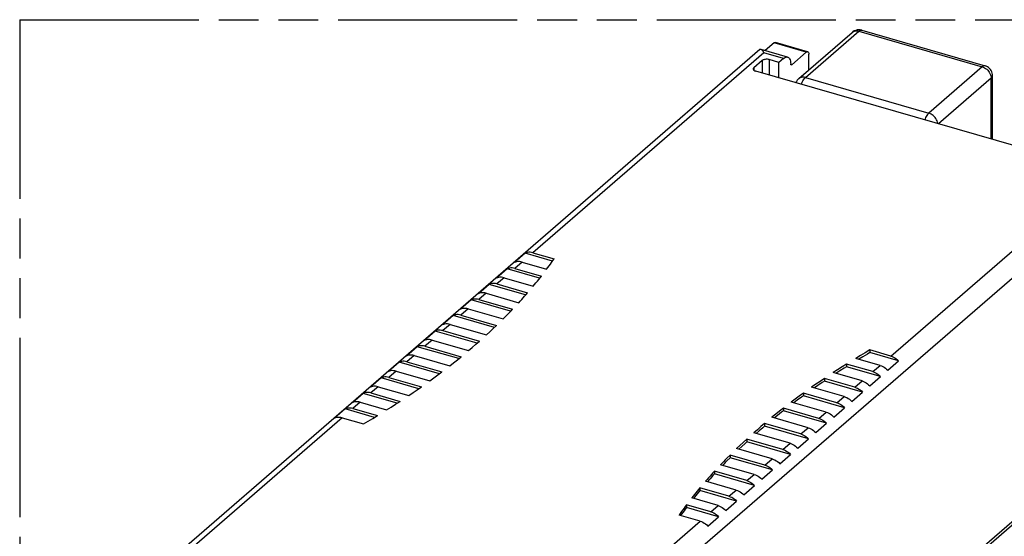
# Model space of a CAD drawing. Header units: millimetres. Extents: x 0 to 210, y 0 to 297.
# Tile 5 of 8: x 50 to 98, y 233 to 258. Entities that reach past the tile are written whole.
import ezdxf

# ---------------------------------------------------------------- set-up
doc = ezdxf.new("R2010")
doc.units = ezdxf.units.MM
doc.header["$LTSCALE"] = 19.36
doc.linetypes.add('PHANTOM', pattern=[0.8, 0.45, -0.05, 0.1, -0.05, 0.1, -0.05])
doc.layers.get('0').update_dxf_attribs({"linetype": 'CONTINUOUS'})
doc.layers.add('DEFAULT_3', color=7, linetype='PHANTOM')
doc.layers.add('Z_AXIS', color=7, linetype='CONTINUOUS')

msp = doc.modelspace()

# ---------------------------------------------------------------- linework, layer by layer
at = {"color": 7, "linetype": 'Continuous'}
for p, q in [((91.0789, 257.16557), (97.07613, 255.43432)), ((88.0129, 254.81149), (90.6129, 257.06315)), ((86.1292, 256.22104), (53.94976, 228.35283)), ((86.81932, 256.54938), (86.38513, 256.17337)), ((88.4475, 256.12307), (86.88865, 256.57307)), ((86.23318, 255.69129), (85.83318, 255.34488)), ((87.051, 255.59955), (86.57468, 255.73705)), ((87.2755, 255.79398), (87.051, 255.59955)), ((88.37816, 256.09938), (87.67472, 255.49019)), ((88.51164, 255.24341), (88.50401, 255.99464)), ((87.05112, 254.84896), (87.051, 255.59955)), ((87.62722, 255.51287), (87.62569, 255.52791)), ((98.58294, 251.52001), (85.92468, 255.17413)), ((97.43745, 251.85068), (97.43745, 254.95393)), ((106.85601, 240.41899), (69.85601, 208.37605))]:
    msp.add_line(p, q, dxfattribs=at)
at = {"color": 9, "linetype": 'Continuous'}
for p, q in [((88.34023, 254.86654), (90.94023, 257.11819)), ((90.94023, 257.11819), (96.93745, 255.38694)), ((88.37816, 256.09938), (86.81931, 256.54938)), ((86.23318, 255.69129), (86.23318, 255.08508)), ((87.2755, 255.79398), (86.32288, 256.06898)), ((86.57468, 255.73705), (86.57468, 254.98649)), ((85.83318, 255.34488), (85.83318, 255.22064)), ((87.62966, 255.5032), (87.67472, 255.49019)), ((96.93745, 255.38694), (94.33745, 253.13529)), ((88.34023, 254.86654), (94.33745, 253.13529)), ((97.37047, 254.82893), (94.80796, 252.60975)), ((97.37047, 251.87002), (97.37047, 254.82893)), ((97.43745, 254.95386), (97.43745, 254.95393)), ((106.9617, 240.67195), (69.9617, 208.62901))]:
    msp.add_line(p, q, dxfattribs=at)
at = {"color": 7, "linetype": 'Continuous'}
for points in [[(90.85762, 257.17831), (90.78486, 257.16043), (90.71541, 257.13179), (90.65141, 257.09333), (90.61285, 257.0631)], [(91.0789, 257.16557), (91.00648, 257.18077), (90.93223, 257.18512), (90.85762, 257.17831)], [(86.81932, 256.54938), (86.83888, 256.56361), (86.85753, 256.57211), (86.87547, 256.57489), (86.88865, 256.57306)], [(86.57468, 255.73705), (86.53881, 255.74555), (86.50166, 255.75106), (86.46276, 255.75359), (86.42355, 255.75311), (86.38499, 255.74951), (86.348, 255.74299), (86.31355, 255.7336), (86.2824, 255.72169), (86.25574, 255.70763), (86.23318, 255.69129)], [(87.27637, 255.79373), (87.32058, 255.8271), (87.36343, 255.85007), (87.40523, 255.86268), (87.44501, 255.86476), (87.4705, 255.86)], [(87.4705, 255.86), (87.48211, 255.85604), (87.516, 255.83689), (87.54606, 255.80737), (87.57192, 255.76819), (87.59306, 255.71974), (87.60927, 255.663), (87.62009, 255.59919), (87.62569, 255.52791)], [(88.37903, 256.09913), (88.39859, 256.11336), (88.41724, 256.12186), (88.43518, 256.12464), (88.44836, 256.12281)], [(88.44836, 256.12281), (88.45179, 256.12169), (88.46662, 256.11288), (88.47938, 256.09862), (88.48968, 256.07907), (88.49736, 256.05488), (88.5021, 256.02682), (88.50401, 255.99464)], [(85.83318, 255.34488), (85.81617, 255.32695), (85.80515, 255.30837), (85.80008, 255.28892), (85.79973, 255.28238)], [(85.79973, 255.28238), (85.80105, 255.26932), (85.80826, 255.25004), (85.8213, 255.23154), (85.84006, 255.21432), (85.8639, 255.19874), (85.89202, 255.18541), (85.92468, 255.17413)], [(87.64787, 255.48051), (87.64136, 255.48377), (87.63515, 255.49066), (87.63034, 255.5005), (87.62722, 255.51287)], [(87.67559, 255.48994), (87.66606, 255.48332), (87.65718, 255.48008), (87.6488, 255.48027), (87.64787, 255.48051)], [(97.43745, 254.95386), (97.43319, 255.01905), (97.4207, 255.08228), (97.40009, 255.14358), (97.37159, 255.20198), (97.33556, 255.25644), (97.2925, 255.30599), (97.24305, 255.34967), (97.18798, 255.38664), (97.12829, 255.41608), (97.07619, 255.4343)], [(88.01278, 254.81138), (87.98314, 254.78351), (87.94022, 254.73351), (87.90409, 254.67802), (87.87548, 254.61795), (87.87343, 254.61157)]]:
    msp.add_lwpolyline(points, dxfattribs=at)
at = {"color": 9, "linetype": 'Continuous'}
for points in [[(90.63476, 257.08027), (90.67761, 257.10528), (90.72496, 257.12303), (90.77589, 257.13324), (90.82943, 257.13576), (90.88451, 257.13068), (90.94023, 257.11819)], [(90.94023, 257.11819), (90.97286, 257.14275), (91.00493, 257.15947), (91.0359, 257.16809), (91.06523, 257.16843)], [(97.07613, 255.43432), (97.06174, 255.43728), (97.03233, 255.43672), (97.00142, 255.42793), (96.96962, 255.4112), (96.93745, 255.38694)], [(96.93745, 255.38694), (96.99397, 255.36692), (97.04952, 255.33984), (97.10316, 255.30615), (97.15396, 255.26643), (97.20105, 255.22137), (97.24364, 255.17173), (97.28098, 255.11836), (97.31245, 255.06218), (97.3375, 255.00415), (97.35571, 254.94526), (97.36676, 254.88652), (97.37047, 254.82893)], [(88.34023, 254.86654), (88.28451, 254.87902), (88.22943, 254.8841), (88.17589, 254.88158), (88.12496, 254.87138), (88.07761, 254.85362), (88.03476, 254.82861), (88.0129, 254.81149)], [(88.14467, 254.53327), (88.16345, 254.58662), (88.18804, 254.64525), (88.21523, 254.70027), (88.24456, 254.75072), (88.27552, 254.79574), (88.3076, 254.83457), (88.34023, 254.86654)], [(97.37047, 254.82893), (97.39903, 254.85783), (97.42002, 254.88849), (97.43295, 254.92045), (97.43745, 254.95386)], [(94.33745, 253.13529), (94.30472, 253.10321), (94.27255, 253.06422), (94.24147, 253.01898), (94.21206, 252.96829), (94.18485, 252.9131), (94.16026, 252.85428), (94.14193, 252.80202)], [(94.76767, 252.62138), (94.76687, 252.63403), (94.75605, 252.69223), (94.73807, 252.75096), (94.71316, 252.80909), (94.68174, 252.8655), (94.64436, 252.91914), (94.60177, 252.96895), (94.55464, 253.01418), (94.5037, 253.05411), (94.44988, 253.08798), (94.39415, 253.11519), (94.33745, 253.13529)]]:
    msp.add_lwpolyline(points, dxfattribs=at)
at = {"layer": 'DEFAULT_3', "color": 91, "linetype": 'PHANTOM', "true_color": 0x80ff80}
for q in [(50.12864, 207.68), (150.12864, 257.68)]:
    msp.add_line((50.12864, 257.68), q, dxfattribs=at)
at = {"layer": 'Z_AXIS', "color": 7, "linetype": 'Continuous'}
for p, q in [((87.47052, 255.86005), (86.18083, 256.23235)), ((74.71087, 246.31579), (74.18587, 245.86113)), ((76.04066, 245.93191), (74.71087, 246.31579)), ((75.08587, 246.33744), (76.11726, 246.0397)), ((74.56087, 245.88278), (75.75225, 245.53886)), ((75.99794, 245.87233), (76.0579, 245.95596)), ((76.0579, 245.95596), (76.11726, 246.0397)), ((73.83587, 245.55802), (73.31087, 245.10336)), ((75.41432, 245.10236), (73.83587, 245.55802)), ((74.21087, 245.57967), (75.49796, 245.20812)), ((75.4331, 245.12593), (75.49796, 245.20812)), ((72.96087, 244.80025), (72.43587, 244.34558)), ((74.73375, 244.28846), (72.96087, 244.80025)), ((73.33587, 244.8219), (74.82431, 244.39222)), ((73.68587, 245.12501), (75.10024, 244.71671)), ((72.81087, 244.36723), (74.39437, 243.91012)), ((74.75406, 244.31156), (74.82431, 244.39222)), ((72.08587, 244.04247), (71.56087, 243.58781)), ((73.99967, 243.49001), (72.08587, 244.04247)), ((72.46087, 244.06413), (74.09709, 243.59179)), ((71.21087, 243.2847), (70.68587, 242.83004)), ((73.21262, 242.70685), (71.21087, 243.2847)), ((71.58587, 243.30635), (73.31682, 242.80667)), ((71.93587, 243.60946), (73.63526, 243.11889)), ((73.63526, 243.11889), (73.79139, 243.27599)), ((74.02149, 243.51264), (74.09709, 243.59179)), ((71.06087, 242.85169), (72.82335, 242.3429)), ((73.15448, 242.65151), (73.31682, 242.80667)), ((70.33587, 242.52693), (69.81087, 242.07227)), ((72.37289, 241.93889), (70.33587, 242.52693)), ((70.71087, 242.54858), (72.48386, 242.03676)), ((72.82335, 242.3429), (72.98998, 242.49692)), ((72.98998, 242.49692), (73.15448, 242.65151)), ((70.18587, 242.09392), (71.95886, 241.5821)), ((72.13596, 241.73305), (72.31096, 241.8846)), ((72.31096, 241.8846), (72.48386, 242.03676)), ((69.46087, 241.76916), (68.93587, 241.31449)), ((69.31087, 241.33615), (71.04182, 240.83646)), ((71.48063, 241.1861), (69.46087, 241.76916)), ((69.83587, 241.79081), (71.59835, 241.28202)), ((71.95886, 241.5821), (72.13596, 241.73305)), ((91.01023, 241.33658), (90.78382, 241.19962)), ((91.23856, 241.47274), (91.01023, 241.33658)), ((91.46881, 241.6081), (91.23856, 241.47274)), ((91.46881, 241.6081), (91.46881, 241.47819)), ((92.49298, 241.31244), (91.46881, 241.6081)), ((92.86798, 241.07429), (91.46881, 241.47819)), ((68.58587, 241.01139), (68.06087, 240.55672)), ((70.53577, 240.4485), (68.58587, 241.01139)), ((68.96087, 241.03304), (70.66026, 240.54246)), ((71.04182, 240.83646), (71.22939, 240.98434)), ((71.22939, 240.98434), (71.4149, 241.13286)), ((71.4149, 241.13286), (71.59835, 241.28202)), ((90.33811, 240.92414), (90.11874, 240.78559)), ((91.61798, 240.55467), (90.33811, 240.92414)), ((90.33811, 240.92414), (90.33811, 240.79423)), ((91.96798, 240.85778), (90.78382, 241.19962)), ((91.12416, 241.27486), (90.92899, 241.15771)), ((92.34298, 240.61962), (92.86798, 241.07429)), ((68.43587, 240.57837), (70.07209, 240.10604)), ((70.27017, 240.25083), (70.46623, 240.39631)), ((70.46623, 240.39631), (70.66026, 240.54246)), ((89.90131, 240.64628), (89.68583, 240.50621)), ((91.09298, 240.10001), (89.68583, 240.50621)), ((90.00978, 240.58613), (89.82402, 240.46632)), ((90.11874, 240.78559), (89.90131, 240.64628)), ((91.99298, 240.31651), (90.33811, 240.79423)), ((67.71087, 240.25361), (67.18587, 239.79895)), ((69.53806, 239.72615), (67.71087, 240.25361)), ((68.08587, 240.27526), (69.66937, 239.81815)), ((70.07209, 240.10604), (70.27017, 240.25083)), ((88.8464, 239.94039), (88.6417, 239.79727)), ((89.05309, 240.0828), (88.8464, 239.94039)), ((89.26176, 240.22449), (89.05309, 240.0828)), ((89.26176, 240.22449), (89.26176, 240.09459)), ((90.74298, 239.7969), (89.26176, 240.22449)), ((91.11798, 239.55874), (89.26176, 240.09459)), ((91.46798, 239.86185), (91.99298, 240.31651)), ((66.83587, 239.49584), (66.31087, 239.04118)), ((68.48705, 239.01919), (66.83587, 239.49584)), ((67.21087, 239.51749), (68.62524, 239.1092)), ((67.56087, 239.8206), (69.04931, 239.39092)), ((69.04931, 239.39092), (69.25798, 239.53261)), ((69.25798, 239.53261), (69.46467, 239.67502)), ((69.46467, 239.67502), (69.66937, 239.81815)), ((88.23898, 239.50938), (88.04091, 239.36458)), ((88.23898, 239.50938), (88.23898, 239.37947)), ((89.86798, 239.03913), (88.23898, 239.50938)), ((90.21798, 239.34223), (88.6417, 239.79727)), ((88.9495, 239.88178), (88.77301, 239.75936)), ((90.59298, 239.10408), (91.11798, 239.55874)), ((66.68587, 239.06283), (67.97296, 238.69128)), ((68.19233, 238.82982), (68.40976, 238.96913)), ((68.40976, 238.96913), (68.62524, 239.1092)), ((87.84484, 239.2191), (87.65081, 239.07295)), ((89.34298, 238.58446), (87.65081, 239.07295)), ((87.94262, 239.16203), (87.7753, 239.03701)), ((88.04091, 239.36458), (87.84484, 239.2191)), ((90.24298, 238.80097), (88.23898, 239.37947)), ((65.96087, 238.73807), (65.43587, 238.28341)), ((67.38208, 238.3278), (65.96087, 238.73807)), ((66.33587, 238.75972), (67.52725, 238.4158)), ((67.97296, 238.69128), (68.19233, 238.82982)), ((86.89617, 238.48255), (86.71272, 238.33339)), ((87.08168, 238.63107), (86.89617, 238.48255)), ((87.26925, 238.77895), (87.08168, 238.63107)), ((88.99298, 238.28135), (87.26925, 238.77895)), ((87.26925, 238.77895), (87.26925, 238.64905)), ((89.36798, 238.0432), (87.26925, 238.64905)), ((89.71798, 238.34631), (90.24298, 238.80097)), ((65.81087, 238.30506), (66.84226, 238.00732)), ((66.84226, 238.00732), (67.07251, 238.14267)), ((67.07251, 238.14267), (67.30084, 238.27884)), ((67.30084, 238.27884), (67.52725, 238.4158)), ((86.35221, 238.03331), (86.17512, 237.88237)), ((86.35221, 238.03331), (86.35221, 237.90341)), ((88.11798, 237.52358), (86.35221, 238.03331)), ((88.46798, 237.82669), (86.71272, 238.33339)), ((86.98867, 238.42699), (86.83044, 238.29941)), ((88.84298, 237.58853), (89.36798, 238.0432)), ((86.00011, 237.73081), (85.82721, 237.57865)), ((87.59298, 237.06892), (85.82721, 237.57865)), ((86.08735, 237.67676), (85.93818, 237.54662)), ((86.17512, 237.88237), (86.00011, 237.73081)), ((88.49298, 237.28542), (86.35221, 237.90341)), ((85.32109, 237.11849), (85.1566, 236.9639)), ((85.48772, 237.27251), (85.32109, 237.11849)), ((85.48772, 237.27251), (85.48772, 237.1426)), ((87.24298, 236.76581), (85.48772, 237.27251)), ((87.61798, 236.52765), (85.48772, 237.1426)), ((87.96798, 236.83076), (88.49298, 237.28542)), ((85.1566, 236.9639), (84.99425, 236.80874)), ((86.71798, 236.31115), (84.99425, 236.80874)), ((85.23857, 236.91136), (85.09845, 236.77866)), ((84.67581, 236.49652), (84.51968, 236.33943)), ((84.67581, 236.36662), (84.51968, 236.20952)), ((86.36798, 236.00804), (84.67581, 236.49652)), ((84.67581, 236.49652), (84.67581, 236.36662)), ((86.74298, 235.76988), (84.67581, 236.36662)), ((87.09298, 236.07299), (87.61798, 236.52765)), ((83.9167, 235.7053), (83.9167, 235.57539)), ((85.49298, 235.25026), (83.9167, 235.7053)), ((85.84298, 235.55337), (84.21398, 236.02362)), ((86.21798, 235.31522), (86.74298, 235.76988)), ((84.96798, 234.7956), (83.48676, 235.22319)), ((85.86798, 235.01211), (83.9167, 235.57539)), ((84.61798, 234.49249), (83.21083, 234.8987)), ((83.21083, 234.8987), (83.21083, 234.7688)), ((84.99298, 234.25434), (83.21083, 234.7688)), ((85.34298, 234.55744), (85.86798, 235.01211)), ((84.09298, 234.03783), (82.81311, 234.40729)), ((84.46798, 233.79967), (84.99298, 234.25434)), ((83.74298, 233.73472), (82.55882, 234.07656)), ((82.55882, 234.07656), (82.55882, 233.94665)), ((84.11798, 233.49656), (82.55882, 233.94665)), ((83.21798, 233.28006), (82.19381, 233.57571)), ((83.59298, 233.0419), (84.11798, 233.49656))]:
    msp.add_line(p, q, dxfattribs=at)
at = {"layer": 'Z_AXIS', "color": 9, "linetype": 'Continuous'}
for p, q in [((86.32288, 256.06898), (75.08587, 246.33744)), ((92.49298, 241.31244), (103.72999, 251.04398)), ((72.33, 222.54457), (104.69212, 250.57099)), ((74.56087, 245.88278), (74.21087, 245.57967)), ((73.68587, 245.12501), (73.33587, 244.8219)), ((72.81087, 244.36723), (72.46087, 244.06413)), ((71.93587, 243.60946), (71.58587, 243.30635)), ((71.06087, 242.85169), (70.71087, 242.54858)), ((70.18587, 242.09392), (69.83587, 241.79081)), ((69.31087, 241.33615), (68.96087, 241.03304)), ((91.61798, 240.55467), (91.96798, 240.85778)), ((68.43587, 240.57837), (68.08587, 240.27526)), ((90.74298, 239.7969), (91.09298, 240.10001)), ((67.56087, 239.8206), (67.21087, 239.51749)), ((66.68587, 239.06283), (66.33587, 238.75972)), ((89.86798, 239.03913), (90.21798, 239.34223)), ((88.99298, 238.28135), (89.34298, 238.58446)), ((65.81087, 238.30506), (54.67259, 228.65902)), ((88.11798, 237.52358), (88.46798, 237.82669)), ((87.24298, 236.76581), (87.59298, 237.06892)), ((86.36798, 236.00804), (86.71798, 236.31115)), ((85.49298, 235.25026), (85.84298, 235.55337)), ((84.61798, 234.49249), (84.96798, 234.7956)), ((83.74298, 233.73472), (84.09298, 234.03783)), ((72.0797, 223.63402), (83.21798, 233.28006))]:
    msp.add_line(p, q, dxfattribs=at)
at = {"layer": 'Z_AXIS', "color": 7, "linetype": 'Continuous'}
for points in [[(86.18071, 256.23233), (86.17017, 256.23448), (86.15118, 256.23312), (86.13376, 256.22466), (86.1292, 256.22104)], [(86.32288, 256.06898), (86.30127, 256.10748), (86.27895, 256.14196), (86.2565, 256.17216), (86.23407, 256.19711), (86.21193, 256.21621), (86.19051, 256.22881), (86.18071, 256.23233)], [(75.08587, 246.33744), (75.01804, 246.35316), (74.95196, 246.36112), (74.88725, 246.36129), (74.82501, 246.35375), (74.76634, 246.33859), (74.71087, 246.31579)], [(74.56087, 245.88278), (74.49304, 245.8985), (74.42696, 245.90646), (74.36225, 245.90663), (74.30001, 245.89909), (74.24134, 245.88393), (74.18587, 245.86113)], [(75.75225, 245.53886), (75.81455, 245.62206), (75.87627, 245.70538), (75.9374, 245.7888), (75.99794, 245.87233)], [(74.21087, 245.57967), (74.14304, 245.59539), (74.07696, 245.60335), (74.01225, 245.60352), (73.95001, 245.59598), (73.89134, 245.58082), (73.83587, 245.55802)], [(73.33587, 244.8219), (73.26804, 244.83762), (73.20196, 244.84558), (73.13725, 244.84574), (73.07501, 244.83821), (73.01634, 244.82305), (72.96087, 244.80025)], [(73.68587, 245.12501), (73.61804, 245.14073), (73.55196, 245.14869), (73.48725, 245.14885), (73.42501, 245.14131), (73.36634, 245.12616), (73.31087, 245.10336)], [(75.10024, 244.71671), (75.16796, 244.79832), (75.2351, 244.88005), (75.30168, 244.96189), (75.36768, 245.04385), (75.4331, 245.12593)], [(72.81087, 244.36723), (72.74304, 244.38296), (72.67696, 244.39092), (72.61225, 244.39108), (72.55001, 244.38354), (72.49134, 244.36839), (72.43587, 244.34558)], [(74.39437, 243.91012), (74.46742, 243.99015), (74.53992, 244.07032), (74.61186, 244.15061), (74.68324, 244.23102), (74.75406, 244.31156)], [(72.46087, 244.06413), (72.39304, 244.07985), (72.32696, 244.08781), (72.26225, 244.08797), (72.20001, 244.08043), (72.14134, 244.06528), (72.08587, 244.04247)], [(71.58587, 243.30635), (71.51804, 243.32208), (71.45196, 243.33003), (71.38725, 243.3302), (71.32501, 243.32266), (71.26634, 243.3075), (71.21087, 243.2847)], [(71.93587, 243.60946), (71.86804, 243.62518), (71.80196, 243.63314), (71.73725, 243.63331), (71.67501, 243.62577), (71.61634, 243.61061), (71.56087, 243.58781)], [(73.79139, 243.27599), (73.86864, 243.35474), (73.94534, 243.43362), (74.02149, 243.51264)], [(71.06087, 242.85169), (70.99304, 242.86741), (70.92696, 242.87537), (70.86225, 242.87554), (70.80001, 242.868), (70.74134, 242.85284), (70.68587, 242.83004)], [(70.71087, 242.54858), (70.64304, 242.5643), (70.57696, 242.57226), (70.51225, 242.57243), (70.45001, 242.56489), (70.39134, 242.54973), (70.33587, 242.52693)], [(69.83587, 241.79081), (69.76804, 241.80653), (69.70196, 241.81449), (69.63725, 241.81466), (69.57501, 241.80712), (69.51634, 241.79196), (69.46087, 241.76916)], [(70.18587, 242.09392), (70.11804, 242.10964), (70.05196, 242.1176), (69.98725, 242.11776), (69.92501, 242.11023), (69.86634, 242.09507), (69.81087, 242.07227)], [(69.31087, 241.33615), (69.24304, 241.35187), (69.17696, 241.35983), (69.11225, 241.35999), (69.05001, 241.35245), (68.99134, 241.3373), (68.93587, 241.31449)], [(91.46881, 241.47819), (91.35345, 241.41061), (91.12416, 241.27486)], [(68.96087, 241.03304), (68.89304, 241.04876), (68.82696, 241.05672), (68.76225, 241.05688), (68.70001, 241.04934), (68.64134, 241.03419), (68.58587, 241.01139)], [(91.96798, 240.85778), (92.0358, 240.83434), (92.10189, 240.80415), (92.1666, 240.76695), (92.22884, 240.72348), (92.28751, 240.67445), (92.34298, 240.61962)], [(92.49298, 241.31244), (92.5608, 241.28901), (92.62689, 241.25881), (92.6916, 241.22162), (92.75384, 241.17814), (92.81251, 241.12911), (92.86798, 241.07429)], [(68.43587, 240.57837), (68.36804, 240.5941), (68.30196, 240.60205), (68.23725, 240.60222), (68.17501, 240.59468), (68.11634, 240.57952), (68.06087, 240.55672)], [(90.33811, 240.79423), (90.22818, 240.72505), (90.00978, 240.58613)], [(91.61798, 240.55467), (91.6858, 240.53123), (91.75189, 240.50104), (91.8166, 240.46384), (91.87884, 240.42037), (91.93751, 240.37134), (91.99298, 240.31651)], [(68.08587, 240.27526), (68.01804, 240.29099), (67.95196, 240.29895), (67.88725, 240.29911), (67.82501, 240.29157), (67.76634, 240.27642), (67.71087, 240.25361)], [(89.26176, 240.09459), (89.15718, 240.02383), (88.9495, 239.88178)], [(91.09298, 240.10001), (91.1608, 240.07657), (91.22689, 240.04638), (91.2916, 240.00918), (91.35384, 239.96571), (91.41251, 239.91668), (91.46798, 239.86185)], [(67.21087, 239.51749), (67.14304, 239.53321), (67.07696, 239.54117), (67.01225, 239.54134), (66.95001, 239.5338), (66.89134, 239.51864), (66.83587, 239.49584)], [(67.56087, 239.8206), (67.49304, 239.83632), (67.42696, 239.84428), (67.36225, 239.84445), (67.30001, 239.83691), (67.24134, 239.82175), (67.18587, 239.79895)], [(90.74298, 239.7969), (90.8108, 239.77346), (90.87689, 239.74327), (90.9416, 239.70607), (91.00384, 239.6626), (91.06251, 239.61357), (91.11798, 239.55874)], [(66.68587, 239.06283), (66.61804, 239.07855), (66.55196, 239.08651), (66.48725, 239.08668), (66.42501, 239.07914), (66.36634, 239.06398), (66.31087, 239.04118)], [(88.23898, 239.37947), (88.13969, 239.30716), (87.94262, 239.16203)], [(89.86798, 239.03913), (89.9358, 239.01569), (90.00189, 238.98549), (90.0666, 238.9483), (90.12884, 238.90483), (90.18751, 238.8558), (90.24298, 238.80097)], [(90.21798, 239.34223), (90.2858, 239.3188), (90.35189, 239.2886), (90.4166, 239.25141), (90.47884, 239.20793), (90.53751, 239.1589), (90.59298, 239.10408)], [(66.33587, 238.75972), (66.26804, 238.77544), (66.20196, 238.7834), (66.13725, 238.78357), (66.07501, 238.77603), (66.01634, 238.76087), (65.96087, 238.73807)], [(87.26925, 238.64905), (87.17521, 238.57519), (86.98867, 238.42699)], [(89.34298, 238.58446), (89.4108, 238.56103), (89.47689, 238.53083), (89.5416, 238.49364), (89.60384, 238.45016), (89.66251, 238.40113), (89.71798, 238.34631)], [(65.81087, 238.30506), (65.74304, 238.32078), (65.67696, 238.32874), (65.61225, 238.3289), (65.55001, 238.32136), (65.49134, 238.30621), (65.43587, 238.28341)], [(88.99298, 238.28135), (89.0608, 238.25792), (89.12689, 238.22772), (89.1916, 238.19053), (89.25384, 238.14705), (89.31251, 238.09802), (89.36798, 238.0432)], [(86.35221, 237.90341), (86.2634, 237.82801), (86.08735, 237.67676)], [(88.11798, 237.52358), (88.1858, 237.50014), (88.25189, 237.46995), (88.3166, 237.43275), (88.37884, 237.38928), (88.43751, 237.34025), (88.49298, 237.28542)], [(88.46798, 237.82669), (88.5358, 237.80325), (88.60189, 237.77306), (88.6666, 237.73586), (88.72884, 237.69239), (88.78751, 237.64336), (88.84298, 237.58853)], [(85.48772, 237.1426), (85.40414, 237.06567), (85.23857, 236.91136)], [(87.59298, 237.06892), (87.6608, 237.04548), (87.72689, 237.01529), (87.7916, 236.97809), (87.85384, 236.93462), (87.91251, 236.88559), (87.96798, 236.83076)], [(87.24298, 236.76581), (87.3108, 236.74237), (87.37689, 236.71218), (87.4416, 236.67498), (87.50384, 236.63151), (87.56251, 236.58248), (87.61798, 236.52765)], [(84.51968, 236.33943), (84.44243, 236.26068), (84.36573, 236.18179), (84.28959, 236.10277), (84.21398, 236.02362)], [(84.51968, 236.20952), (84.44243, 236.13077), (84.36573, 236.05189), (84.3114, 235.9955)], [(86.71798, 236.31115), (86.7858, 236.28771), (86.85189, 236.25751), (86.9166, 236.22032), (86.97884, 236.17685), (87.03751, 236.12782), (87.09298, 236.07299)], [(83.9167, 235.7053), (83.84365, 235.62526), (83.77115, 235.5451), (83.69921, 235.46481), (83.62783, 235.38439), (83.55701, 235.30385), (83.48676, 235.22319)], [(86.36798, 236.00804), (86.4358, 235.9846), (86.50189, 235.95441), (86.5666, 235.91721), (86.62884, 235.87374), (86.68751, 235.82471), (86.74298, 235.76988)], [(83.9167, 235.57539), (83.84365, 235.49535), (83.77115, 235.41519), (83.69921, 235.3349), (83.62783, 235.25449), (83.57732, 235.19705)], [(85.49298, 235.25026), (85.5608, 235.22683), (85.62689, 235.19663), (85.6916, 235.15944), (85.75384, 235.11596), (85.81251, 235.06693), (85.86798, 235.01211)], [(85.84298, 235.55337), (85.9108, 235.52994), (85.97689, 235.49974), (86.0416, 235.46255), (86.10384, 235.41907), (86.16251, 235.37004), (86.21798, 235.31522)], [(83.21083, 234.8987), (83.14311, 234.81709), (83.07597, 234.73536), (83.00939, 234.65352), (82.94339, 234.57156), (82.87797, 234.48948), (82.81311, 234.40729)], [(83.21083, 234.7688), (83.14311, 234.68719), (83.07597, 234.60546), (83.00939, 234.52362), (82.94339, 234.44165), (82.89675, 234.38315)], [(84.96798, 234.7956), (85.0358, 234.77216), (85.10189, 234.74197), (85.1666, 234.70477), (85.22884, 234.6613), (85.28751, 234.61227), (85.34298, 234.55744)], [(84.61798, 234.49249), (84.6858, 234.46906), (84.75189, 234.43886), (84.8166, 234.40167), (84.87884, 234.35819), (84.93751, 234.30916), (84.99298, 234.25434)], [(82.55882, 234.07656), (82.49652, 233.99335), (82.4348, 233.91004), (82.37367, 233.82661), (82.31313, 233.74309), (82.25317, 233.65945), (82.19381, 233.57571)], [(82.55882, 233.94665), (82.49652, 233.86345), (82.4348, 233.78013), (82.37367, 233.69671), (82.31313, 233.61318), (82.27041, 233.5536)], [(83.74298, 233.73472), (83.8108, 233.71128), (83.87689, 233.68109), (83.9416, 233.64389), (84.00384, 233.60042), (84.06251, 233.55139), (84.11798, 233.49656)], [(84.09298, 234.03783), (84.1608, 234.01439), (84.22689, 233.9842), (84.2916, 233.947), (84.35384, 233.90353), (84.41251, 233.8545), (84.46798, 233.79967)], [(83.21798, 233.28006), (83.2858, 233.25662), (83.35189, 233.22643), (83.4166, 233.18923), (83.47884, 233.14576), (83.53751, 233.09673), (83.59298, 233.0419)]]:
    msp.add_lwpolyline(points, dxfattribs=at)

doc.saveas('drawing.dxf')
